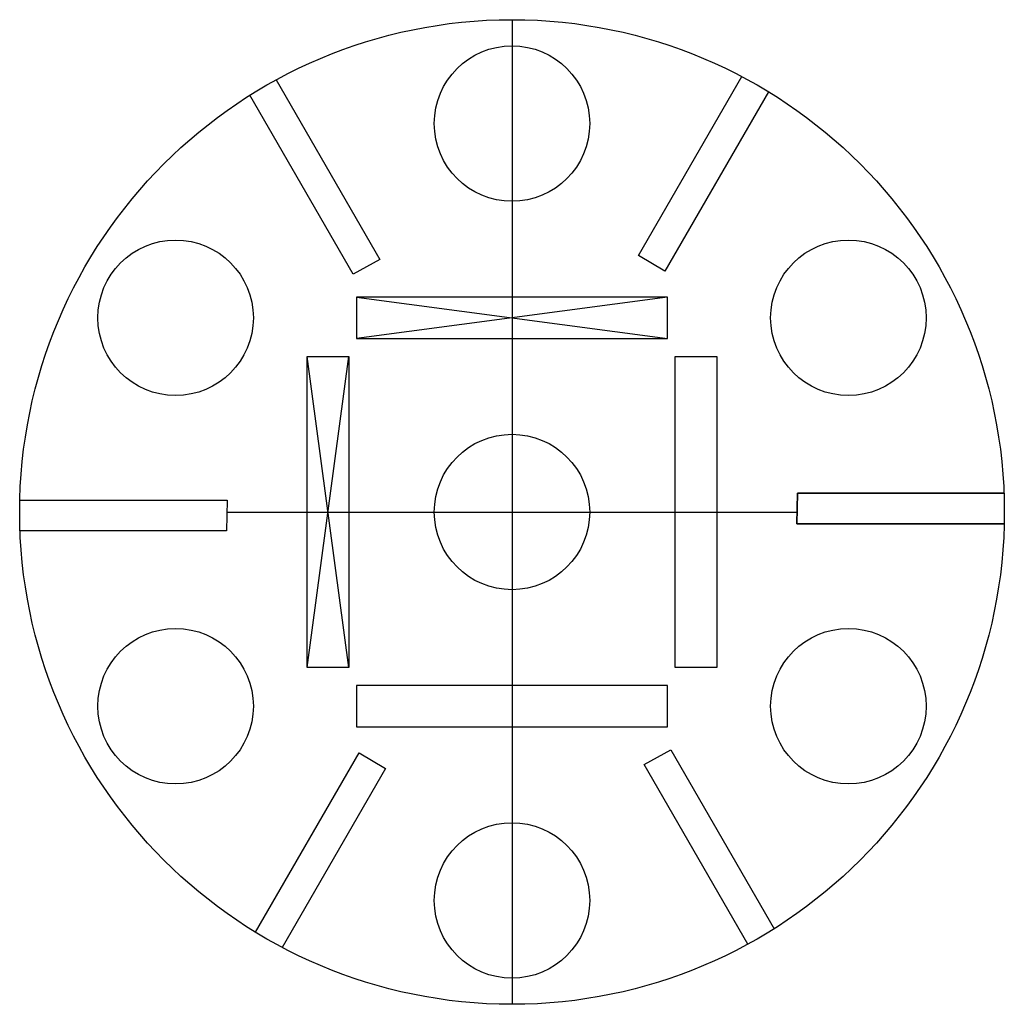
# Model space of a CAD drawing. Header units: millimetres. Extents: x -47.5 to 47.5, y -47.5 to 47.5.
import ezdxf

# ---------------------------------------------------------------- set-up
doc = ezdxf.new("R2010")
doc.units = ezdxf.units.MM

msp = doc.modelspace()

# ---------------------------------------------------------------- linework, layer by layer
for p, q in [((0, 47.5), (0, -47.5)), ((-15, 20.739), (15, 16.739)), ((15, 20.739), (-15, 16.739)), ((-19.753, -15), (-15.753, 15)), ((-15.753, -15), (-19.753, 15)), ((-27.536, 0), (27.506, 0))]:
    msp.add_line(p, q)
for points in [[(24.733, 40.553), (14.733, 23.232), (12.204, 24.751), (22.168, 42.01)], [(-22.753, 41.696), (-12.753, 24.375), (-15.333, 22.944), (-25.298, 40.203)], [(-47.486, 1.143), (-27.486, 1.143), (-27.536, -1.807), (-47.466, -1.807)], [(47.486, -1.143), (27.486, -1.143), (27.536, 1.807), (47.466, 1.807)], [(47.466, 1.807), (27.536, 1.807), (27.486, -1.143), (47.486, -1.143)], [(47.486, -1.143), (27.486, -1.143), (27.536, 1.807), (47.466, 1.807)], [(-24.733, -40.553), (-14.733, -23.232), (-12.204, -24.751), (-22.168, -42.01)], [(22.753, -41.696), (12.753, -24.375), (15.333, -22.944), (25.298, -40.203)]]:
    msp.add_lwpolyline(points)
for points in [[(15, 20.739), (-15, 20.739), (-15, 16.739), (15, 16.739)], [(-15.753, -15), (-19.753, -15), (-19.753, 15), (-15.753, 15)], [(15.753, 15), (19.753, 15), (19.753, -15), (15.753, -15)], [(15, -16.739), (-15, -16.739), (-15, -20.739), (15, -20.739)]]:
    msp.add_lwpolyline(points, close=True)
for centre, radius in [((0, 0), 47.5), ((0, 37.478), 7.5), ((-32.457, 18.739), 7.5), ((32.457, 18.739), 7.5), ((0, 0), 7.5), ((-32.457, -18.739), 7.5), ((32.457, -18.739), 7.5), ((0, -37.478), 7.5)]:
    msp.add_circle(centre, radius)

doc.saveas('drawing.dxf')
